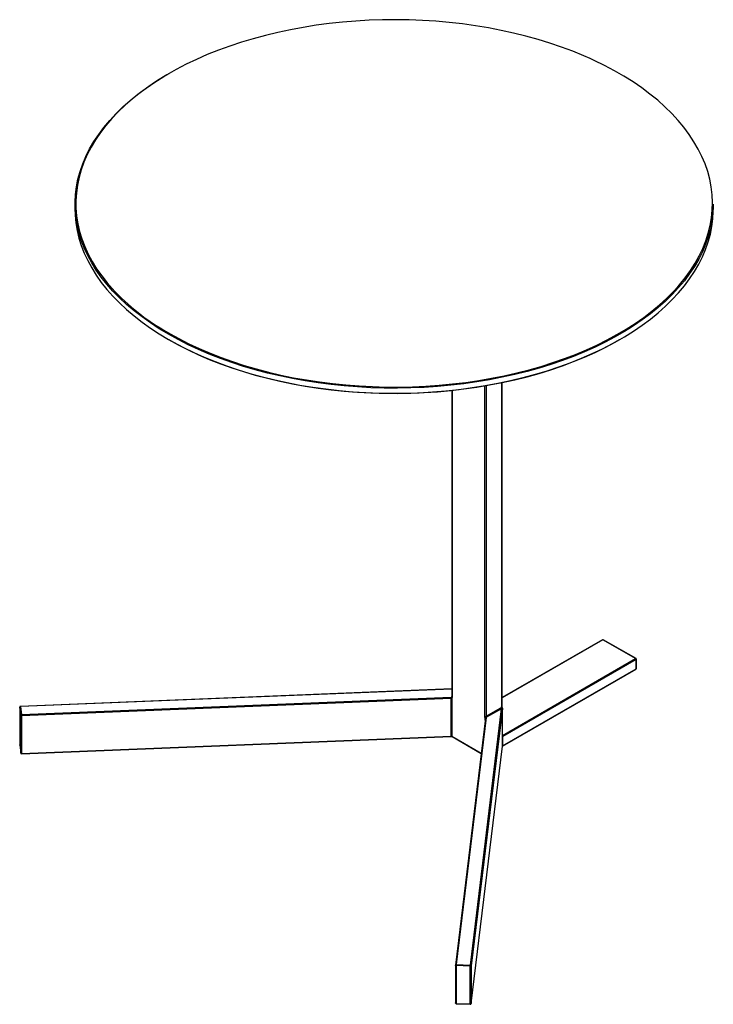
# Model space of a CAD drawing. Header units: metres. Extents: x 0.057 to 0.394, y 0.038 to 0.269.
import ezdxf

# ---------------------------------------------------------------- set-up
doc = ezdxf.new("R2010")
doc.units = ezdxf.units.M
doc.header["$LTSCALE"] = 0.002
doc.layers.get('0').update_dxf_attribs({"lineweight": 25})

msp = doc.modelspace()

# ---------------------------------------------------------------- linework, layer by layer
at = {"color": 7, "linetype": 'Continuous', "lineweight": 25}
for p, q in [((0.3537230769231, 0.2577159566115), (0.3537230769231, 0.2573893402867)), ((0.3937230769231, 0.2573893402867), (0.3937230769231, 0.2577159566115)), ((0.3804838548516, 0.2261567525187), (0.3804838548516, 0.2465131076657)), ((0.3773432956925, 0.2460228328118), (0.3773432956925, 0.2268054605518)), ((0.3867795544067, 0.2304037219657), (0.3804838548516, 0.2267692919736)), ((0.3888551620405, 0.2292174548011), (0.386804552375, 0.2304012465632)), ((0.3888801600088, 0.2292199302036), (0.3868295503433, 0.2304037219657)), ((0.3805045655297, 0.2243967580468), (0.3888551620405, 0.2292174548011)), ((0.3888905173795, 0.2291562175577), (0.3805399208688, 0.2243355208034)), ((0.3888905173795, 0.2285846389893), (0.3888905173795, 0.2291562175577)), ((0.3889051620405, 0.2286050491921), (0.3889051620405, 0.2291766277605)), ((0.3805026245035, 0.2237254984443), (0.3888801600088, 0.228561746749)), ((0.3805177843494, 0.2237511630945), (0.3888905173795, 0.2285846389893)), ((0.3773432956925, 0.2273152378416), (0.3503032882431, 0.2262236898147)), ((0.3503669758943, 0.2257054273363), (0.3772963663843, 0.22679250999)), ((0.3772998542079, 0.226722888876), (0.350370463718, 0.2256358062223)), ((0.3772998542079, 0.2243549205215), (0.3772998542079, 0.226722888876)), ((0.3773386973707, 0.2267401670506), (0.3773386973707, 0.2243465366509)), ((0.3502553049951, 0.2261737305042), (0.3502553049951, 0.2238057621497)), ((0.3503170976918, 0.225662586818), (0.3502554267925, 0.2261717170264)), ((0.3502554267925, 0.2261717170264), (0.3502554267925, 0.223803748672)), ((0.3503053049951, 0.2262145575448), (0.3503669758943, 0.2257054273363)), ((0.378498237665, 0.2100026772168), (0.380445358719, 0.2260773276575)), ((0.3805029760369, 0.2260983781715), (0.3785481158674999, 0.2099598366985)), ((0.379479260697, 0.2256012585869), (0.38041000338, 0.2261385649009)), ((0.380445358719, 0.2260773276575), (0.3795146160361, 0.2255400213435)), ((0.3805029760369, 0.2243836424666), (0.3805029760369, 0.2260983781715)), ((0.3805030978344, 0.2243856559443), (0.3805030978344, 0.2261003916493)), ((0.3503170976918, 0.2232946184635), (0.3503170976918, 0.225662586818)), ((0.350370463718, 0.2256358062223), (0.350370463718, 0.2232678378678)), ((0.3794425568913, 0.2254900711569), (0.3775666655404, 0.2100034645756)), ((0.3794921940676, 0.2255248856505), (0.3776163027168, 0.2100382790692)), ((0.3794195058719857, 0.2255370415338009), (0.379408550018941, 0.225519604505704)), ((0.3794085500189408, 0.2255196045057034), (0.3794291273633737, 0.2255203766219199)), ((0.3794277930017, 0.2255084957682), (0.3794085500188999, 0.2255196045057)), ((0.3503689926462, 0.2232466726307), (0.3772983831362, 0.2243337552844)), ((0.350370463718, 0.2232678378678), (0.3772998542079, 0.2243549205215)), ((0.3773490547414, 0.2243236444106), (0.3791736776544, 0.2232703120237)), ((0.3805029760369, 0.2243836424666), (0.3805030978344, 0.2243856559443)), ((0.3805032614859, 0.2237327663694), (0.3805032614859, 0.2243084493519)), ((0.3805177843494, 0.2243268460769), (0.3805177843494, 0.2237511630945)), ((0.3502554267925, 0.223803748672), (0.3503170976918, 0.2232946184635)), ((0.3502556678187, 0.2237997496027), (0.350317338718, 0.2232906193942)), ((0.3785478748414, 0.2075878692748), (0.3805030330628, 0.2237288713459)), ((0.3785481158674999, 0.207591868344), (0.3805032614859, 0.2237327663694)), ((0.3775663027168, 0.2099974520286), (0.3775663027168, 0.2076294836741)), ((0.3784947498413, 0.2099330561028), (0.3776128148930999, 0.2099686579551)), ((0.3776128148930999, 0.2099686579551), (0.3776128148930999, 0.2076006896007)), ((0.3776163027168, 0.2100382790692), (0.378498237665, 0.2100026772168)), ((0.3784947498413, 0.2075650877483), (0.3784947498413, 0.2099330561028)), ((0.3785481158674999, 0.2099598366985), (0.3785481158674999, 0.207591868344)), ((0.3776128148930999, 0.2076006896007), (0.3784947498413, 0.2075650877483)), ((0.3776142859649, 0.2075795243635), (0.3784962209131, 0.2075439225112))]:
    msp.add_line(p, q, dxfattribs=at)
at = {"color": 16, "linetype": 'Continuous', "lineweight": 25, "true_color": 0x7f0000}
for p, q in [((0.3595809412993, 0.2495518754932), (0.3592877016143, 0.249724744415)), ((0.3595324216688, 0.2496618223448), (0.3596162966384, 0.2496131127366)), ((0.3596162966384, 0.2496131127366), (0.3596837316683, 0.2495743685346)), ((0.3794085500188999, 0.2255196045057), (0.3794085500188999, 0.2463092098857)), ((0.379479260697, 0.2463214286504), (0.379479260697, 0.2256012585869)), ((0.3804692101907, 0.2261593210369), (0.3804692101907, 0.2465100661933)), ((0.3773579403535, 0.2460243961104), (0.3773579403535, 0.2267850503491)), ((0.386804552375, 0.2304012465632), (0.3804838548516, 0.2267523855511)), ((0.3773432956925, 0.2273060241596), (0.3503053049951, 0.2262145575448)), ((0.3773225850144, 0.2268054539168), (0.3773432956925, 0.2268174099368)), ((0.3502554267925, 0.2261717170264), (0.3502553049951, 0.2261737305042)), ((0.3805030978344, 0.2261003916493), (0.3805029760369, 0.2260983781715)), ((0.3794277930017, 0.2253681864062), (0.3794277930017, 0.2255084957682)), ((0.3773386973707, 0.2243465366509), (0.3791755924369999, 0.2232861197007)), ((0.3805030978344, 0.2243976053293), (0.3805045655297, 0.2243967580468)), ((0.3805030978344, 0.2243959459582), (0.3805045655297, 0.2243967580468)), ((0.3502554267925, 0.223803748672), (0.3502553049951, 0.2238057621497)), ((0.3502556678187, 0.2237997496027), (0.3502554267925, 0.223803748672)), ((0.350317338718, 0.2232906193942), (0.3503170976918, 0.2232946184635)), ((0.3785481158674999, 0.207591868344), (0.3785478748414, 0.2075878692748))]:
    msp.add_line(p, q, dxfattribs=at)
at = {"color": 7, "linetype": 'Continuous', "lineweight": 25, "flags": 128}
for points in [[(0.3860102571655, 0.2668300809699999), (0.3856019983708, 0.2670094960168), (0.3849157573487, 0.2672903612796), (0.3842096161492, 0.2675542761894), (0.3834848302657, 0.2678007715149), (0.382742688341, 0.2680294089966), (0.3819845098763, 0.2682397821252), (0.3812116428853, 0.2684315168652), (0.3804254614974, 0.268604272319), (0.3796273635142, 0.2687577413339), (0.378818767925, 0.2688916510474), (0.3780011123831, 0.2690057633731), (0.3771758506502, 0.2690998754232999), (0.3763444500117, 0.2691738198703), (0.3755083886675, 0.2692274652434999), (0.3746691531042, 0.2692607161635), (0.3738282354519, 0.2692735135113), (0.3729871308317, 0.2692658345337), (0.3721473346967, 0.2692376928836), (0.3713103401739, 0.2691891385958), (0.3704776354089, 0.2691202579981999), (0.3696507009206, 0.2690311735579), (0.3688310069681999, 0.2689220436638), (0.3680200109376, 0.2687930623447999), (0.3672191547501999, 0.268644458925), (0.3664298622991, 0.268476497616), (0.3656535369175, 0.2682894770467), (0.3648915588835, 0.2680837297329), (0.3641452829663, 0.2678596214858), (0.3634160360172, 0.2676175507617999), (0.3627051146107, 0.2673579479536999), (0.3620137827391, 0.2670812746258), (0.3613432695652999, 0.2667880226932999), (0.3606947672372, 0.2664787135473), (0.3600694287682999, 0.2661538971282), (0.3594683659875, 0.2658141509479), (0.3588926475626, 0.2654600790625), (0.3587575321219, 0.2653724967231)], [(0.3592877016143, 0.249724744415), (0.3590011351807, 0.2499009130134), (0.3584471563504, 0.2502636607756), (0.3579199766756, 0.250639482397), (0.3574205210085, 0.2510277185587), (0.3569496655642, 0.2514276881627), (0.356508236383, 0.2518386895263), (0.3560970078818, 0.2522600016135), (0.355716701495, 0.2526908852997), (0.3553679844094, 0.2531305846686), (0.3550514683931, 0.2535783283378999), (0.3547677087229, 0.2540333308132), (0.3545172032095, 0.2544947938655), (0.3543003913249, 0.2549619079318), (0.3541176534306, 0.2554338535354), (0.3539693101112, 0.2559098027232), (0.3538556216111, 0.2563889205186), (0.3537767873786, 0.2568703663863), (0.3537329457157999, 0.2573532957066), (0.3537241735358, 0.2578368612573), (0.353750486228, 0.2583202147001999), (0.353811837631, 0.2588025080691), (0.3539081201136, 0.2592828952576), (0.3540391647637, 0.2597605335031), (0.3542047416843, 0.2602345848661), (0.3544045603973, 0.2607042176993), (0.3546382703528, 0.2611686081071), (0.354905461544, 0.261626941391), (0.3552056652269, 0.2620784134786), (0.3555383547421, 0.2625222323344), (0.3559029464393, 0.2629576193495), (0.3562988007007, 0.263383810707), (0.3567252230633, 0.2638000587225), (0.3571814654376, 0.2642056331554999), (0.3576667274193, 0.2645998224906), (0.3581801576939, 0.2649819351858), (0.3587208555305, 0.2653513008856), (0.3592878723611, 0.265707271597), (0.3596122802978, 0.2658980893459)], [(0.3937230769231, 0.2577159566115), (0.3937219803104, 0.2575950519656), (0.3936956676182, 0.2571116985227), (0.3936343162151, 0.2566294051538), (0.3935380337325, 0.2561490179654), (0.3934069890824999, 0.2556713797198), (0.3932414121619, 0.2551973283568), (0.3930415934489, 0.2547276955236), (0.3928078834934, 0.2542633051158), (0.3925406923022, 0.253804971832), (0.3922404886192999, 0.2533534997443), (0.391907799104, 0.2529096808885), (0.3915432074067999, 0.2524742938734), (0.3911473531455, 0.2520481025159), (0.3907209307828, 0.2516318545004), (0.3902646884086, 0.2512262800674), (0.3897794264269, 0.2508320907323), (0.3892659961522, 0.2504499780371), (0.3887252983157, 0.2500806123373), (0.3884194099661, 0.2498848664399)], [(0.3537230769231, 0.2573893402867), (0.3537329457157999, 0.2570266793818), (0.3537767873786, 0.2565437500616), (0.3538556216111, 0.2560623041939), (0.3539693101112, 0.2555831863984), (0.3541176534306, 0.2551072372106), (0.3543003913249, 0.2546352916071), (0.3545172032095, 0.2541681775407), (0.3547677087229, 0.2537067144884), (0.3550514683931, 0.2532517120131), (0.3553679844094, 0.2528039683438), (0.355716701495, 0.252364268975), (0.3560970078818, 0.2519333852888), (0.356508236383, 0.2515120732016), (0.3569496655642, 0.251101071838), (0.3574205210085, 0.250701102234), (0.3579199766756, 0.2503128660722), (0.3584471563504, 0.2499370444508), (0.3590011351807, 0.2495742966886), (0.3595809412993, 0.2492252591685), (0.3601855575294, 0.2488905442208), (0.3608139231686, 0.2485707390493), (0.36146493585, 0.248266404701), (0.3621374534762, 0.2479780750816), (0.3628302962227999, 0.2477062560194), (0.3635422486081, 0.2474514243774), (0.3642720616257, 0.2472140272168), (0.3650184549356, 0.2469944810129), (0.3657801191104, 0.2467931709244), (0.3665557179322, 0.2466104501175), (0.3673438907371, 0.2464466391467), (0.3681432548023, 0.246302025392), (0.3689524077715, 0.2461768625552), (0.3697699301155, 0.2460713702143), (0.3705943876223, 0.2459857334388), (0.3714243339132, 0.2459201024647), (0.3722583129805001, 0.245874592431), (0.3730948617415, 0.2458492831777), (0.3739325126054, 0.245844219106), (0.3747697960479, 0.2458594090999), (0.3756052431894, 0.245894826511), (0.3764373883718, 0.2459504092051), (0.3772647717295, 0.2460260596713), (0.378085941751, 0.246121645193), (0.3788994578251, 0.2462369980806), (0.3797038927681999, 0.2463719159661), (0.380497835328, 0.2465261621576), (0.3812798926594, 0.2466994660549), (0.3820486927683, 0.2468915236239), (0.3828028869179, 0.2471019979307), (0.3835411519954, 0.2473305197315), (0.3842621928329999, 0.2475766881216), (0.3849647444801, 0.247840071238), (0.3856475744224, 0.2481202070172), (0.3863094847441, 0.2484166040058), (0.3869493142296, 0.2487287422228), (0.3875659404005, 0.2490560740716), (0.388158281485, 0.2493980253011), (0.3887252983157, 0.2497539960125), (0.3892659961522, 0.2501233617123), (0.3897794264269, 0.2505054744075), (0.3902646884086, 0.2508996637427), (0.3907209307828, 0.2513052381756), (0.3911473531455, 0.2517214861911), (0.3915432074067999, 0.2521476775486), (0.391907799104, 0.2525830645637), (0.3922404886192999, 0.2530268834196), (0.3925406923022, 0.2534783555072), (0.3928078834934, 0.2539366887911), (0.3930415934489, 0.2544010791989), (0.3932414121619, 0.254870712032), (0.3934069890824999, 0.255344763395), (0.3935380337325, 0.2558224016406), (0.3936343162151, 0.256302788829), (0.3936956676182, 0.2567850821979), (0.3937219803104, 0.2572684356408), (0.3937230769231, 0.2573893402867)], [(0.3596837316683, 0.2495743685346), (0.3602235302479, 0.2492770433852), (0.3608547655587, 0.2489560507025), (0.3615088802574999, 0.2486507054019), (0.3621847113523, 0.248361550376), (0.36288105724, 0.2480890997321), (0.363596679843, 0.2478338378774), (0.3643303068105, 0.2475962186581), (0.3650806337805, 0.2473766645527), (0.3658463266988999, 0.2471755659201), (0.3666260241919, 0.2469932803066), (0.3674183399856, 0.2468301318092), (0.3682218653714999, 0.2466864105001), (0.3690351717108, 0.2465623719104), (0.3698568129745, 0.2464582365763), (0.3706853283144, 0.2463741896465), (0.3715192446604, 0.2463103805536), (0.3723570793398, 0.2462669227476), (0.3731973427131, 0.246243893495), (0.3740385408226, 0.2462413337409), (0.3748791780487, 0.2462592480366), (0.3757177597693, 0.246297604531), (0.3765527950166, 0.2463563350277), (0.3773827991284, 0.2464353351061), (0.3782062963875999, 0.2465344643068), (0.3790218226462, 0.2466535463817), (0.3798279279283, 0.2467923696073), (0.3806231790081, 0.246950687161), (0.3814061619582, 0.2471282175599), (0.3821754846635, 0.2473246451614), (0.3829297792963, 0.2475396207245), (0.3836677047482, 0.2477727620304), (0.3843879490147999, 0.2480236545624), (0.385089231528, 0.2482918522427), (0.3857703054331, 0.2485768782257), (0.3864299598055, 0.2488782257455), (0.3870670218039, 0.2491953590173), (0.3876803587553, 0.2495277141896), (0.3882688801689, 0.2498747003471), (0.3888315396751, 0.2502357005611), (0.3893673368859, 0.2506100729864), (0.3898753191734, 0.2509971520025), (0.3903545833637, 0.2513962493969), (0.3908042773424, 0.2518066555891), (0.3912236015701, 0.2522276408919), (0.3914985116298, 0.2525280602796)], [(0.3878339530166, 0.2492072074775), (0.3873767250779, 0.2489513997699), (0.3867513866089, 0.2486265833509), (0.3861028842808, 0.2483172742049), (0.385432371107, 0.2480240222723), (0.3847410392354, 0.2477473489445), (0.384030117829, 0.2474877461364), (0.3833008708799, 0.2472456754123), (0.3825545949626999, 0.2470215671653), (0.3817926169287, 0.2468158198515), (0.381016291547, 0.2466287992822), (0.3802269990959, 0.2464608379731), (0.3794261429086, 0.2463122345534), (0.378615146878, 0.2461832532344), (0.3777954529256, 0.2460741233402), (0.3769685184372, 0.2459850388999), (0.3761358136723, 0.2459161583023), (0.3752988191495, 0.2458676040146), (0.3744590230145, 0.2458394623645), (0.3736179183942, 0.2458317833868), (0.3727770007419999, 0.2458445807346), (0.3719377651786, 0.2458778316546), (0.3711017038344, 0.2459314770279), (0.3702703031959, 0.2460054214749), (0.3694450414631, 0.2460995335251), (0.3686273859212, 0.2462136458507), (0.3678187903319, 0.2463475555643), (0.3670206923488, 0.2465010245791), (0.3662345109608, 0.246673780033), (0.3654616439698, 0.2468655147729), (0.3647034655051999, 0.2470758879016), (0.3639613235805, 0.2473045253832), (0.3632365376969, 0.2475510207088), (0.3625303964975, 0.2478149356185), (0.3618441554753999, 0.2480958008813), (0.3611790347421, 0.2483931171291), (0.3605362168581, 0.2487063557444), (0.35991684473, 0.2490349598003), (0.3596122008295, 0.2492072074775)], [(0.3794423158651, 0.2254860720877), (0.3794423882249, 0.2254882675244), (0.3794425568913, 0.2254900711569)]]:
    msp.add_lwpolyline(points, dxfattribs=at)
at = {"color": 16, "linetype": 'Continuous', "lineweight": 25, "true_color": 0x7f0000, "flags": 128}
for points in [[(0.3914985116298, 0.2525280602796), (0.3916118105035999, 0.2526584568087), (0.3919682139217, 0.2530983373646), (0.392292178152, 0.253546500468), (0.3925831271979, 0.2540021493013), (0.3928405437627, 0.2544644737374), (0.3930639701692, 0.2549326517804), (0.3932530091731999, 0.2554058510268), (0.3934073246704, 0.2558832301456), (0.3935266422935, 0.2563639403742), (0.3936107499, 0.2568471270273), (0.3936594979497, 0.2573319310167), (0.3936727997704, 0.2578174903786), (0.3936506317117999, 0.2583029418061), (0.3935930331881, 0.2587874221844), (0.3935001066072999, 0.2592700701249), (0.3933720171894, 0.2597500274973), (0.3932089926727, 0.260226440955), (0.393011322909, 0.260698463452), (0.3927793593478, 0.2611652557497), (0.3925135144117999, 0.2616259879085), (0.3922142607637, 0.2620798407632), (0.3918821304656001, 0.2625260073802), (0.3915177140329, 0.2629636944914), (0.3911216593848, 0.2633921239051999), (0.390694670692, 0.2638105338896), (0.3902375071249, 0.264218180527), (0.3897509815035, 0.2646143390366), (0.3892359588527, 0.2649983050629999), (0.3886933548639, 0.2653693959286), (0.3881241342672, 0.2657269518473), (0.3875293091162, 0.2660703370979), (0.3869099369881, 0.2663989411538), (0.3862671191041, 0.266712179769), (0.3860102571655, 0.2668300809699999)], [(0.3587575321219, 0.2653724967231), (0.3583432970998, 0.265092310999), (0.3578212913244, 0.2647115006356), (0.3573275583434, 0.2643183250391), (0.3568629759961, 0.2639134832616), (0.356428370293, 0.2634976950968), (0.3560245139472, 0.2630716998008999), (0.3556521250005, 0.2626362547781), (0.3553118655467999, 0.2621921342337), (0.355004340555, 0.2617401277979), (0.3547300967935, 0.2612810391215), (0.3544896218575, 0.2608156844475), (0.3542833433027, 0.2603448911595), (0.3541116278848, 0.2598694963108), (0.3539747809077, 0.2593903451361), (0.3538730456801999, 0.2589082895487), (0.3538066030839, 0.2584241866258), (0.3537755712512, 0.2579388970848), (0.3537800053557, 0.2574532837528), (0.3538198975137, 0.2569682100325), (0.3538951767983, 0.2564845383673), (0.3540057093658, 0.2560031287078), (0.3541512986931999, 0.2555248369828), (0.3543316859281, 0.2550505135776), (0.3545465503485, 0.2545810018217), (0.3547955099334, 0.2541171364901), (0.3550781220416, 0.2536597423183), (0.3553938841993, 0.2532096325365), (0.3557422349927, 0.2527676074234), (0.3560460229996, 0.2524180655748)], [(0.3884194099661, 0.2498848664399), (0.388158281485, 0.2497246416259), (0.3875659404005, 0.2493826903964), (0.3869493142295, 0.2490553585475), (0.3863094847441, 0.2487432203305), (0.3856475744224, 0.2484468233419), (0.3849647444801, 0.2481666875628), (0.3842621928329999, 0.2479033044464), (0.3835411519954, 0.2476571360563), (0.3828028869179, 0.2474286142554), (0.3820486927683, 0.2472181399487), (0.3812798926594, 0.2470260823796), (0.380497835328, 0.2468527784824), (0.3797038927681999, 0.2466985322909), (0.3788994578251, 0.2465636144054), (0.378085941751, 0.2464482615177), (0.3772647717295, 0.2463526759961), (0.3764373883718, 0.2462770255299), (0.3756052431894, 0.2462214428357), (0.3747697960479, 0.2461860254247), (0.3739325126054, 0.2461708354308), (0.3730948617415, 0.2461758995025), (0.3722583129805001, 0.2462012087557), (0.3714243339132, 0.2462467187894), (0.3705943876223, 0.2463123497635), (0.3697699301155, 0.246397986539), (0.3689524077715, 0.2465034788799), (0.3681432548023, 0.2466286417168), (0.3673438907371, 0.2467732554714), (0.3665557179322, 0.2469370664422), (0.3657801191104, 0.2471197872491), (0.3650184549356, 0.2473210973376), (0.3642720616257, 0.2475406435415), (0.3635422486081, 0.2477780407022), (0.3628302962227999, 0.2480328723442), (0.3621374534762, 0.2483046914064), (0.36146493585, 0.2485930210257), (0.3608139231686, 0.248897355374), (0.3601855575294, 0.2492171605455), (0.3595809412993, 0.2495518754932)], [(0.3776128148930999, 0.2099686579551), (0.3776031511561, 0.2099696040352), (0.3775939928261, 0.2099716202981), (0.3775856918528, 0.2099746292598), (0.3775785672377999, 0.2099785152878), (0.3775728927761, 0.2099831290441), (0.377568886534, 0.2099882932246), (0.3775667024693, 0.2099938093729), (0.3775663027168, 0.2099974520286)], [(0.3776128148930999, 0.2076006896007), (0.3776031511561, 0.2076016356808), (0.3775939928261, 0.2076036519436), (0.3775856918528, 0.2076066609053), (0.3775785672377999, 0.2076105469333), (0.3775728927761, 0.2076151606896), (0.377568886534, 0.2076203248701), (0.3775667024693, 0.2076258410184), (0.3775663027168, 0.2076294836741)]]:
    msp.add_lwpolyline(points, dxfattribs=at)
at = {"color": 7, "linetype": 'Continuous', "lineweight": 25}
for centre, radius, start, end in [((0.3667085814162, 0.2623221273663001), 0.0145526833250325, 222.8878898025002, 240.4544118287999), ((0.386804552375, 0.2303604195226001), 4.99999999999e-05, 60.00268826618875, 119.9973117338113), ((0.3888137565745, 0.2291527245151), 7.68402403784e-05, 2.605478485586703, 57.3945216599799), ((0.3888551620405, 0.2291766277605), 5e-05, 6.51378e-11, 60.00268826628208), ((0.3888551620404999, 0.2286050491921), 5.00000000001e-05, 299.9973117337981, 6.51426e-11), ((0.3773033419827, 0.2266195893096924), 0.0001730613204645, 89.17135112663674, 92.3100520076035), ((0.3766057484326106, 0.2267230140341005), 0.000694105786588, 359.9896686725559, 5.746253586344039), ((0.3773033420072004, 0.2266364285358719), 8.65306602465e-05, 89.17135112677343, 92.31005200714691), ((0.3792365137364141, 0.2267231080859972), 0.0019319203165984, 177.9376387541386, 180.0046840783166), ((0.3773596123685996, 0.2267397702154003), 7.5401416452e-05, 119.4109169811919, 135.486399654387), ((0.3773068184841, 0.2267804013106), 5.13328265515e-05, 308.3909072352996, 5.196202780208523), ((0.3503053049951, 0.2261737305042), 5e-05, 92.31165456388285, 179.9999999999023), ((0.3503033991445, 0.2261663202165), 4.82749635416e-05, 87.73742798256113, 173.5813072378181), ((0.380486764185, 0.2261420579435), 7.68402403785e-05, 182.6054784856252, 237.3945216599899), ((0.3805295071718, 0.2261409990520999), 6.30192118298e-05, 163.0979459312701, 213.8440805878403), ((0.3805305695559, 0.2261534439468), 4.83097808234e-05, 177.4144704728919, 216.8871206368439), ((0.3804648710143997, 0.2260976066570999), 3.81128321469e-05, 1.159912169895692, 44.76653447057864), ((0.3804530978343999, 0.2261003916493), 5.00000000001e-05, 3.25689e-11, 37.33750931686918), ((0.3503650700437, 0.2256571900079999), 4.82749635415e-05, 87.73742798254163, 173.5813072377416), ((0.3503606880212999, 0.2256828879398), 4.80858853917e-05, 204.9725895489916, 281.7298014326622), ((0.3496763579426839, 0.2256359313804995), 0.0006941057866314, 359.9896686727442, 5.746253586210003), ((0.3793622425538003, 0.2254928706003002), 7.2319838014e-05, 22.35465419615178, 37.64534594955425), ((0.3793978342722, 0.2255056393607), 4.91165096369e-05, 356.8538483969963, 59.54113140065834), ((0.3794847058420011, 0.2255081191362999), 5.69140864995e-05, 167.5628690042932, 179.6208394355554), ((0.379746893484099, 0.2256565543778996), 0.0002953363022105, 192.509391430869, 206.5546393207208), ((0.3794510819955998, 0.2256508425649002), 5.70316586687e-05, 287.4200676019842, 299.6096800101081), ((0.3795746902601, 0.2255980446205), 0.0001065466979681, 180.8701107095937, 219.4408929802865), ((0.3795560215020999, 0.2256047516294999), 7.68402403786e-05, 182.6054784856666, 237.3945216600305), ((0.3794897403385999, 0.2254647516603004), 6.01840307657e-05, 87.66337853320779, 96.70570870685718), ((0.3794590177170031, 0.2255289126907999), 3.34198638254e-05, 353.0791321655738, 2.477675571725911), ((0.3794582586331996, 0.2256391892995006), 0.000114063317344, 287.4200676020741, 299.6096800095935), ((0.3773043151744, 0.2242814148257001), 7.36409365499e-05, 62.16740977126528, 93.47294783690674), ((0.3805290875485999, 0.2243029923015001), 2.63963049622e-05, 115.3541059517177, 168.0688940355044), ((0.3804659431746, 0.2243350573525), 7.27919088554e-05, 27.85755436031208, 57.95495463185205), ((0.3805025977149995, 0.2243981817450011), 7.29342950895e-05, 282.0182651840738, 300.7795782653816), ((0.3804685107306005, 0.2243331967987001), 7.14479448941e-05, 1.864002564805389, 30.13938319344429), ((0.3503053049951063, 0.2238057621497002), 5.00000000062e-05, 180.000000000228, 186.9065852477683), ((0.3805290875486, 0.2237273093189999), 2.63963049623e-05, 115.3541059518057, 168.0688940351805), ((0.3503606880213, 0.2233149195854), 4.80858853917e-05, 204.9725895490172, 281.7298014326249), ((0.3503669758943, 0.2232966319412), 5e-05, 186.9065852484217, 272.3116545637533), ((0.3776163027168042, 0.2099974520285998), 5.00000000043e-05, 173.0934147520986, 179.9999999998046), ((0.3783069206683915, 0.2099687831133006), 0.0006941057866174, 174.2537464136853, 180.010331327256), ((0.3791888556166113, 0.2099331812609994), 0.0006941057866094, 174.2537464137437, 180.0103313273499), ((0.3785045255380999, 0.2099801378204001), 4.80858853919e-05, 258.2701985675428, 335.0274104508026), ((0.3785001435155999, 0.2099544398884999), 4.82749635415e-05, 6.4186927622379, 92.26257201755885), ((0.3776163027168, 0.2076294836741), 5e-05, 180.0000000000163, 267.6883454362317), ((0.3785045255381, 0.2076121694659), 4.80858853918e-05, 258.2701985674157, 335.0274104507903), ((0.3784982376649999, 0.2075938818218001), 5e-05, 267.6883454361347, 353.0934147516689)]:
    msp.add_arc(centre, radius, start, end, dxfattribs=at)
at = {"color": 16, "linetype": 'Continuous', "lineweight": 25, "true_color": 0x7f0000}
for centre, radius, start, end in [((0.3867899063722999, 0.2303808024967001), 2.51488617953e-05, 54.382422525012, 114.3071190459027), ((0.3868191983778, 0.2303808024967), 2.51488617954e-05, 65.6928809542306, 125.6175774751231), ((0.3888698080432, 0.2291970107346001), 2.51488617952e-05, 65.692880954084, 125.6175774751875), ((0.3888801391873, 0.2291791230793), 2.51469639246e-05, 294.3746582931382, 354.3052007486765), ((0.3888667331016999, 0.2285816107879), 2.39762773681e-05, 304.0563509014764, 7.255829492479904), ((0.3888801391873, 0.228607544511), 2.51469639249e-05, 294.3746582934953, 354.3052007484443), ((0.3773378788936, 0.2268276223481), 2.69321756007e-05, 235.3984189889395, 281.7873982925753), ((0.3773765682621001, 0.2267673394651), 4.66105624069e-05, 136.7365887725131, 215.6594893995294), ((0.3773683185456, 0.2268079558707), 2.51469639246e-05, 185.694799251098, 245.6253417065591), ((0.3502900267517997, 0.2262159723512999), 1.53436109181e-05, 354.7093448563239, 30.19706682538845), ((0.3794175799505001, 0.2254856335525), 2.50397148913e-05, 7.164633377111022, 65.928641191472), ((0.3794763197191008, 0.2254859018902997), 3.40192787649e-05, 149.9374289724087, 172.9603605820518), ((0.3772287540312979, 0.2243492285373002), 7.13276510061e-05, 347.4710993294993, 4.577100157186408), ((0.3773624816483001, 0.2243435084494), 2.3976277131e-05, 172.7441701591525, 235.9436494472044), ((0.3502993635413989, 0.2232621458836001), 7.1327651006e-05, 347.4710993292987, 4.577100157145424), ((0.3776103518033, 0.2099939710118), 4.47058980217e-05, 82.35051142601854, 167.7395468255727), ((0.3776732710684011, 0.2075942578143), 6.07973437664e-05, 173.9272826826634, 194.024517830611), ((0.3785552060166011, 0.2075586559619), 6.07973437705e-05, 173.9272826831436, 194.0245178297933)]:
    msp.add_arc(centre, radius, start, end, dxfattribs=at)
at = {"color": 7, "linetype": 'Continuous', "lineweight": 25}
for points in [[(0.377338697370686, 0.2267401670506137), (0.3773367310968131, 0.2267364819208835), (0.3773311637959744, 0.2267301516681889), (0.3773249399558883, 0.2267265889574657), (0.3773199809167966, 0.2267247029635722), (0.3773142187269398, 0.2267234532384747), (0.3773078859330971, 0.2267229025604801), (0.3773045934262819, 0.2267229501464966)], [(0.377343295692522, 0.226805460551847), (0.377342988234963, 0.2268020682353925), (0.3773426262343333, 0.2267984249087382), (0.3773426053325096, 0.2267985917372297)], [(0.3804692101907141, 0.2261593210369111), (0.3804562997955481, 0.2261582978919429), (0.3804254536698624, 0.2261474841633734), (0.3804100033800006, 0.2261385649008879)], [(0.380477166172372, 0.2261059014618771), (0.3804702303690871, 0.2261014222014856), (0.3804536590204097, 0.226086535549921), (0.3804453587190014, 0.2260773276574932)], [(0.3804692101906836, 0.2261593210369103), (0.3804714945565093, 0.2261583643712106), (0.3804753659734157, 0.2261565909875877), (0.380478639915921, 0.2261553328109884), (0.3804813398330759, 0.2261548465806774), (0.3804823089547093, 0.2261556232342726)], [(0.3804919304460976, 0.2261244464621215), (0.3804899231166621, 0.2261184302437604), (0.3804828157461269, 0.2261095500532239), (0.3804771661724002, 0.226105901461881)], [(0.3804935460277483, 0.2261310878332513), (0.3804847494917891, 0.2261430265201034), (0.3804841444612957, 0.226156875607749)], [(0.3794468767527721, 0.2255029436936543), (0.3794461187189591, 0.2255039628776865), (0.3794439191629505, 0.2255084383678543), (0.3794395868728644, 0.2255133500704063), (0.3794332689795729, 0.2255182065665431), (0.3794291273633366, 0.2255203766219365)], [(0.3794827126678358, 0.2255245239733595), (0.3794801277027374, 0.2255231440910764), (0.3794746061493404, 0.2255204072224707), (0.3794689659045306, 0.2255176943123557), (0.3794636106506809, 0.2255151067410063), (0.3794562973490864, 0.2255112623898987), (0.3794492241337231, 0.2255061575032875), (0.3794468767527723, 0.2255029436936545)], [(0.3794585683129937, 0.225592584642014), (0.3794609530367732, 0.2255937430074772), (0.3794658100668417, 0.2255956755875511), (0.3794681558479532, 0.2255964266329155)], [(0.3794924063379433, 0.2255303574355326), (0.3794879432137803, 0.2255275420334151), (0.3794827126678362, 0.2255245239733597)], [(0.3772983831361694, 0.2243337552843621), (0.3773135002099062, 0.224333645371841), (0.377341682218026, 0.2243278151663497), (0.3773490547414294, 0.2243236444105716)], [(0.3805046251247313, 0.2243789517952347), (0.3805041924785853, 0.2243796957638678), (0.3805033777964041, 0.2243822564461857), (0.380502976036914, 0.2243836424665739)], [(0.3805032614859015, 0.2243084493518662), (0.3805032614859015, 0.2243150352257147), (0.3805035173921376, 0.2243299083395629), (0.3805040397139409, 0.2243457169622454), (0.380504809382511, 0.2243617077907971), (0.3805052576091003, 0.2243693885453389)], [(0.3805052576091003, 0.2243693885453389), (0.3805050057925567, 0.2243703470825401), (0.3805046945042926, 0.2243753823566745), (0.3805046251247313, 0.2243789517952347)], [(0.3805302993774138, 0.224369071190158), (0.3805198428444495, 0.2243669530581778), (0.3805058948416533, 0.2243669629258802), (0.3805052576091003, 0.2243693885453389)], [(0.3805302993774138, 0.224369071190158), (0.3805284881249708, 0.224366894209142), (0.3805250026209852, 0.2243626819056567), (0.3805217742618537, 0.2243583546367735), (0.3805189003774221, 0.2243537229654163), (0.3805172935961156, 0.2243494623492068), (0.380516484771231, 0.2243462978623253), (0.3805160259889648, 0.2243429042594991), (0.3805159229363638, 0.2243395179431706), (0.3805161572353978, 0.2243346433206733), (0.3805171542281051, 0.2243291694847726), (0.3805177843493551, 0.2243268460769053)]]:
    msp.add_open_spline(points, degree=2, dxfattribs=at)
at = {"color": 16, "linetype": 'Continuous', "lineweight": 25, "true_color": 0x7f0000}
for points in [[(0.3773058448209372, 0.2267926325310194), (0.3773155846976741, 0.2267943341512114), (0.377335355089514, 0.2267980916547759), (0.377342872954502, 0.2268009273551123)], [(0.3804823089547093, 0.2261556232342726), (0.3804830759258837, 0.2261563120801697), (0.3804835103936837, 0.2261566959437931)], [(0.3804924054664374, 0.2261304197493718), (0.3804940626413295, 0.2261283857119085), (0.3804919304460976, 0.2261244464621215)], [(0.380499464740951, 0.2237236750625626), (0.3805079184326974, 0.223728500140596), (0.3805177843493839, 0.2237433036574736), (0.3805177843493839, 0.2237511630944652)]]:
    msp.add_open_spline(points, degree=2, dxfattribs=at)
at = {"color": 7, "linetype": 'Continuous', "lineweight": 25}
for points, knots in [([(0.3794195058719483, 0.2255370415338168), (0.3794198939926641, 0.2255376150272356), (0.3794204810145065, 0.2255396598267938), (0.3794221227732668, 0.2255459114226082), (0.3794227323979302, 0.2255479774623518)], [0, 0, 0, 0.2500000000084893, 0.750000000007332, 1, 1, 1]), ([(0.3794227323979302, 0.2255479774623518), (0.3794246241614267, 0.2255543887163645), (0.3794302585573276, 0.2255665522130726), (0.3794365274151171, 0.2255751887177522), (0.3794439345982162, 0.2255834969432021), (0.3794546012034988, 0.225590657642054), (0.3794585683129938, 0.225592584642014)], [0, 0, 0, 0.1666666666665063, 0.3333333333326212, 0.4999999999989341, 0.8333333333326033, 1, 1, 1])]:
    msp.add_open_spline(points, degree=2, knots=knots, dxfattribs=at)

doc.saveas('drawing.dxf')
